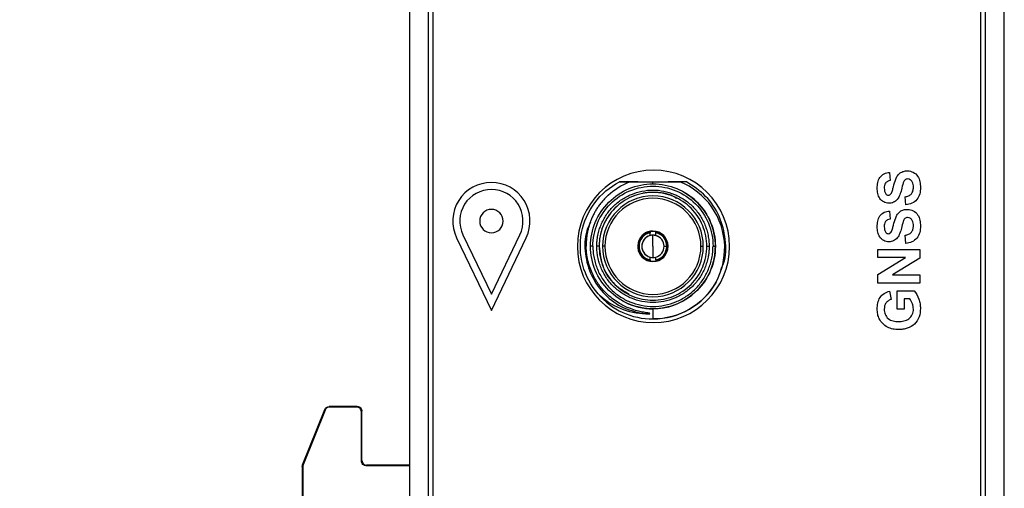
# Model space of a CAD drawing. Header units: millimetres. Extents: x 0 to 420, y 0 to 297.
# Tile 22 of 87: x 144 to 165, y 141 to 151. Entities that reach past the tile are written whole.
import ezdxf

# ---------------------------------------------------------------- set-up
doc = ezdxf.new("R2010")
doc.units = ezdxf.units.MM
doc.linetypes.add('SLD-Solido', pattern=[0])
doc.layers.add('BLOCCO', color=7, linetype='SLD-Solido')
doc.styles.add('SLDTEXTSTYLE12', font='GOTHIC.TTF', dxfattribs={"width": 0.913})
doc.dimstyles.new('SLDDIMSTYLE0', dxfattribs={"dimtxt": 3.5, "dimasz": 3, "dimexe": 0, "dimexo": 0.0625, "dimgap": 0.875, "dimtad": 1, "dimdec": 0, "dimlfac": 2, "dimrnd": 1e-09, "dimzin": 12, "dimdsep": 46, "dimtxsty": 'SLDTEXTSTYLE12', "dimsah": 1, "dimcen": 0.09, "dimadec": 0, "dimazin": 3, "dimtfac": 1, "dimtdec": 0, "dimtofl": 0, "dimtmove": 0, "dimatfit": 3, "dimfxl": 0, "dimfrac": 2, "dimtolj": 1, "dimtzin": 12, "dimarcsym": 0})
doc.dimstyles.new('SLDDIMSTYLE1', dxfattribs={"dimtxt": 3.5, "dimasz": 3, "dimexe": 0, "dimexo": 0.0625, "dimgap": 0.875, "dimtad": 1, "dimdec": 1, "dimlfac": 2, "dimrnd": 1e-09, "dimzin": 12, "dimdsep": 46, "dimtxsty": 'SLDTEXTSTYLE12', "dimsah": 1, "dimcen": 0.09, "dimadec": 0, "dimazin": 3, "dimtfac": 1, "dimtofl": 0, "dimtmove": 0, "dimatfit": 3, "dimfxl": 0, "dimfrac": 2, "dimtolj": 1, "dimtzin": 12, "dimarcsym": 0})

# ---------------------------------------------------------------- blocks, each defined once
blk = doc.blocks.new('_D')
at = {"layer": 'BLOCCO'}
for p, q in [((159.647, 179.128), (138.239, 179.128)), ((139.239, 179.128), (139.239, 124.157)), ((159.647, 124.157), (138.239, 124.157))]:
    blk.add_line(p, q, dxfattribs=at)
for points in [[(139.239, 179.128), (138.739, 176.128), (139.739, 176.128)], [(139.239, 124.157), (139.739, 127.157), (138.739, 127.157)]]:
    blk.add_solid(points, dxfattribs=at)
at = {"layer": 'BLOCCO', "insert": (134.769, 147.763), "char_height": 3.5, "attachment_point": 1, "rotation": 90, "style": 'SLDTEXTSTYLE12'}
blk.add_mtext('110', dxfattribs=at)
blk = doc.blocks.new('_D_1')
at = {"layer": 'BLOCCO'}
for p, q in [((154.963, 183.724), (126.239, 183.724)), ((127.239, 183.724), (127.239, 120.813)), ((157.397, 120.813), (126.239, 120.813))]:
    blk.add_line(p, q, dxfattribs=at)
for points in [[(127.239, 183.724), (126.739, 180.724), (127.739, 180.724)], [(127.239, 120.813), (127.739, 123.813), (126.739, 123.813)]]:
    blk.add_solid(points, dxfattribs=at)
at = {"layer": 'BLOCCO', "insert": (122.769, 146.45), "char_height": 3.5, "attachment_point": 1, "rotation": 90, "style": 'SLDTEXTSTYLE12'}
blk.add_mtext('125.8', dxfattribs=at)
blk = doc.blocks.new('_D_2')
at = {"layer": 'BLOCCO'}
for p, q in [((159.647, 179.128), (132.239, 179.128)), ((133.239, 179.128), (133.239, 120.813)), ((157.397, 120.813), (132.239, 120.813))]:
    blk.add_line(p, q, dxfattribs=at)
for points in [[(133.239, 179.128), (132.739, 176.128), (133.739, 176.128)], [(133.239, 120.813), (133.739, 123.813), (132.739, 123.813)]]:
    blk.add_solid(points, dxfattribs=at)
at = {"layer": 'BLOCCO', "insert": (128.769, 146.091), "char_height": 3.5, "attachment_point": 1, "rotation": 90, "style": 'SLDTEXTSTYLE12'}
blk.add_mtext('117', dxfattribs=at)

msp = doc.modelspace()

# ---------------------------------------------------------------- linework, layer by layer
at = {"color": 7, "linetype": 'SLD-Solido', "lineweight": 25}
for p, q in [((164.3467, 126.6568), (164.3467, 177.2241)), ((152.0467, 176.9911), (152.0467, 126.2604)), ((152.4467, 176.994), (152.4467, 126.6568)), ((164.3477, 126.6558), (164.3477, 177.1033)), ((164.7467, 126.2575), (164.7467, 177.0975)), ((152.5467, 176.0068), (152.5467, 126.6568)), ((164.2467, 126.6568), (164.2467, 176.0068)), ((162.2991, 147.4182), (162.3106, 147.2453)), ((157.2457, 147.176), (157.2457, 147.2185)), ((157.9611, 147.2185), (157.9611, 147.2185)), ((157.9611, 147.2185), (157.9611, 147.2185)), ((157.9611, 147.2185), (157.9611, 147.2185)), ((157.9611, 147.2185), (157.9611, 147.2185)), ((157.9611, 147.2185), (157.9611, 147.2185)), ((157.9611, 147.2185), (157.9611, 147.2185)), ((157.9611, 147.2185), (157.9611, 147.2185)), ((157.9611, 147.2185), (157.9611, 147.2185)), ((157.9611, 147.2185), (157.9611, 147.2185)), ((157.9611, 147.2185), (157.9611, 147.2185)), ((157.9611, 147.2185), (157.9611, 147.2185)), ((157.9611, 147.2185), (157.9611, 147.2185)), ((157.9611, 147.2185), (157.9611, 147.2185)), ((157.9611, 147.2185), (157.9611, 147.2185)), ((157.2457, 146.9935), (157.2457, 146.9935)), ((157.8416, 147.0353), (157.8416, 147.0353)), ((158.4661, 146.799), (158.4556, 146.7909)), ((162.6448, 146.7267), (162.6333, 146.8996)), ((162.2991, 146.5967), (162.3106, 146.4238)), ((157.1832, 146.1547), (157.1832, 146.1547)), ((157.1832, 146.1547), (157.1832, 146.132)), ((157.1832, 146.0726), (157.1832, 146.1547)), ((157.2457, 146.1685), (157.2457, 146.1685)), ((157.2457, 146.161), (157.2457, 146.1685)), ((157.3082, 146.132), (157.3082, 146.1547)), ((157.3877, 146.1274), (157.3877, 146.1274)), ((153.0532, 146.0236), (153.7967, 144.4775)), ((153.1884, 146.0886), (153.7967, 144.8236)), ((153.7967, 144.8236), (154.405, 146.0886)), ((153.7967, 144.4775), (154.5402, 146.0236)), ((157.1832, 146.0726), (157.1832, 146.0726)), ((157.2457, 146.081), (157.2457, 146.081)), ((157.2457, 145.8435), (157.2457, 146.081)), ((157.3082, 146.0726), (157.3082, 146.0726)), ((162.6448, 145.9052), (162.6333, 146.0781)), ((155.9632, 145.8435), (155.9132, 145.8435)), ((156.0957, 145.8435), (156.0457, 145.8435)), ((156.2207, 145.8435), (156.1707, 145.8435)), ((157.2457, 145.8435), (157.2457, 145.606)), ((157.4832, 145.8435), (157.5409, 145.8435)), ((158.2707, 145.8435), (158.3207, 145.8435)), ((158.3957, 145.8435), (158.4457, 145.8435)), ((158.5282, 145.8435), (158.5782, 145.8435)), ((162.0455, 145.7752), (162.9444, 145.7752)), ((162.0455, 145.6024), (162.0455, 145.7752)), ((162.9444, 145.7752), (162.9444, 145.589)), ((157.1037, 145.5595), (157.1037, 145.5595)), ((157.1832, 145.5322), (157.1832, 145.6143)), ((157.1832, 145.6143), (157.1832, 145.6143)), ((157.1832, 145.5549), (157.1832, 145.5322)), ((157.1832, 145.5322), (157.1832, 145.5322)), ((157.2457, 145.526), (157.2457, 145.526)), ((157.2457, 145.526), (157.2457, 145.5185)), ((157.3082, 145.5549), (157.3082, 145.5322)), ((157.3082, 145.5322), (157.3082, 145.5322)), ((162.6365, 145.6024), (162.0455, 145.6024)), ((162.0455, 145.2413), (162.6365, 145.6024)), ((162.9444, 145.589), (162.3628, 145.2336)), ((162.0455, 145.0607), (162.0455, 145.2413)), ((162.9444, 145.0607), (162.0455, 145.0607)), ((162.3628, 145.2336), (162.9444, 145.2336)), ((162.9444, 145.2336), (162.9444, 145.0607)), ((162.2991, 144.8846), (162.3336, 144.7118)), ((162.4604, 144.8961), (162.8216, 144.8961)), ((162.4604, 144.5043), (162.4604, 144.8961)), ((156.6498, 144.6516), (156.6498, 144.6516)), ((162.6102, 144.7233), (162.6102, 144.5043)), ((162.7274, 144.7233), (162.6102, 144.7233)), ((157.2457, 144.511), (157.2457, 144.511)), ((157.2457, 144.511), (157.2457, 144.2935)), ((162.6102, 144.5043), (162.4604, 144.5043)), ((149.7666, 141.1835), (150.2383, 142.3627)), ((150.2465, 142.3504), (149.7788, 141.1812)), ((150.2465, 142.3504), (150.2383, 142.3627)), ((150.3311, 142.4255), (150.3394, 142.4133)), ((150.9339, 142.4255), (150.3311, 142.4255)), ((150.9217, 142.4133), (150.3394, 142.4133)), ((150.9217, 142.4133), (150.9339, 142.4255)), ((151.0339, 142.3255), (151.0217, 142.3133)), ((151.0217, 141.2633), (151.0217, 142.3133)), ((151.0339, 141.2755), (151.0339, 142.3255)), ((151.0217, 141.2633), (151.0339, 141.2755)), ((149.7717, 141.144), (149.7595, 141.1464)), ((149.7595, 141.1464), (149.7595, 139.2511)), ((149.7666, 141.1835), (149.7788, 141.1812)), ((149.7717, 141.144), (149.7717, 139.2633)), ((151.1339, 141.1755), (151.1217, 141.1633)), ((152.0467, 141.1633), (151.1217, 141.1633)), ((152.0467, 141.1755), (151.1339, 141.1755))]:
    msp.add_line(p, q, dxfattribs=at)
at = {"color": 7, "linetype": 'SLD-Solido', "lineweight": 25, "flags": 128}
for points in [[(157.391, 146.1341), (157.3701, 146.1437), (157.2457, 146.1685)], [(157.3519, 146.0559), (157.3366, 146.0629), (157.2457, 146.081)], [(157.1037, 145.5595), (157.1242, 145.5501), (157.2457, 145.526)]]:
    msp.add_lwpolyline(points, dxfattribs=at)
at = {"color": 7, "linetype": 'SLD-Solido', "lineweight": 25}
for centre, radius, start, end in [((157.2567, 145.8418), 1.625, 90, 270), ((157.2567, 145.8418), 1.625, 270, 90), ((153.7967, 146.3812), 0.825, 90, 205.68215), ((153.7967, 146.3812), 0.825, 334.31785, 90), ((153.7967, 146.3812), 0.675, 90, 205.68215), ((153.7967, 146.3812), 0.675, 334.31785, 90), ((157.2457, 145.8435), 1.3325, 270, 63.43494), ((157.2457, 145.8435), 1.075, 0, 180), ((157.2457, 145.8435), 1.025, 0, 180), ((153.7967, 146.3812), 0.25, 90, 270), ((153.7967, 146.3812), 0.25, 270, 90), ((157.2457, 145.8435), 0.325, 90, 270), ((157.2457, 145.8435), 0.325, 90, 243.43494), ((157.2457, 145.8435), 0.3175, 101.35284, 258.64716), ((157.2457, 145.8435), 0.2952, 102.22223, 257.77777), ((157.2457, 145.8435), 0.3175, 90, 101.35284), ((157.2457, 145.8435), 0.325, 270, 90), ((157.2457, 145.8435), 0.3175, 78.64716, 90), ((157.2457, 145.8435), 0.3175, 270, 63.43494), ((157.2457, 145.8435), 0.3175, 281.35284, 78.64716), ((157.2457, 145.8435), 0.2952, 0, 77.77777), ((157.2457, 145.8435), 0.2375, 90, 243.43494), ((157.2457, 145.8435), 0.2375, 105.25753, 254.74248), ((157.2457, 145.8435), 0.2375, 90, 105.25753), ((157.2457, 145.8435), 0.2375, 74.74248, 90), ((157.2457, 145.8435), 0.2375, 0, 74.74248), ((157.2457, 145.8435), 1.075, 180, 0), ((157.2457, 145.8435), 1.025, 180, 0), ((157.2457, 145.8435), 0.2952, 282.22223, 0), ((157.2457, 145.8435), 0.2375, 285.25753, 0), ((157.2457, 145.8435), 0.2375, 254.74248, 270), ((157.2457, 145.8435), 0.3175, 258.64716, 270), ((157.2457, 145.8435), 0.2375, 270, 285.25753), ((157.2457, 145.8435), 0.3175, 270, 281.35284), ((157.2457, 145.8435), 1.55, 270, 330.43177), ((157.2457, 145.8435), 1.55, 220.82858, 270), ((157.2457, 145.8435), 1.3325, 243.43494, 270)]:
    msp.add_arc(centre, radius, start, end, dxfattribs=at)
for points, knots in [([(162.034, 147.0816), (162.0345, 147.1219), (162.037, 147.1622), (162.0542, 147.2409), (162.0688, 147.2794), (162.1152, 147.3451), (162.1466, 147.3722), (162.2184, 147.4085), (162.2589, 147.4157), (162.2991, 147.4182)], [0, 0, 0, 0, 0.25, 0.25, 0.5, 0.5, 0.75, 0.75, 1, 1, 1, 1]), ([(162.3237, 146.9608), (162.3403, 146.983), (162.3499, 147.0095), (162.3669, 147.0621), (162.3742, 147.0888), (162.3939, 147.1695), (162.4074, 147.2233), (162.4377, 147.3006), (162.4494, 147.326), (162.4812, 147.3713), (162.5009, 147.3914), (162.5459, 147.4236), (162.5713, 147.4357), (162.6248, 147.4499), (162.6526, 147.4523), (162.6803, 147.4527)], [0, 0, 0, 0, 0.125, 0.125, 0.25, 0.25, 0.5, 0.5, 0.625, 0.625, 0.75, 0.75, 0.875, 0.875, 1, 1, 1, 1]), ([(162.6803, 147.4527), (162.7227, 147.4518), (162.7651, 147.4424), (162.8401, 147.4027), (162.8732, 147.3741), (162.9207, 147.3038), (162.9352, 147.2631), (162.9529, 147.1801), (162.9554, 147.1375), (162.956, 147.0951)], [0, 0, 0, 0, 0.25, 0.25, 0.5, 0.5, 0.75, 0.75, 1, 1, 1, 1]), ([(156.0728, 144.8301), (155.9205, 145.0064), (155.8087, 145.2174), (155.6882, 145.6675), (155.6795, 145.9062), (155.7672, 146.3638), (155.8634, 146.5824), (156.1417, 146.9561), (156.3236, 147.1109), (156.5302, 147.2185)], [0, 0, 0, 0, 0.25, 0.25, 0.5, 0.5, 0.75, 0.75, 1, 1, 1, 1]), ([(155.9132, 145.8435), (155.9132, 146.0179), (155.9479, 146.1922), (156.0814, 146.5145), (156.1801, 146.6623), (156.4268, 146.909), (156.5746, 147.0078), (156.8969, 147.1413), (157.0713, 147.176), (157.2457, 147.176)], [0, 0, 0, 0, 0.25, 0.25, 0.5, 0.5, 0.75, 0.75, 1, 1, 1, 1]), ([(156.7854, 147.2183), (156.7432, 147.2183), (156.6576, 147.2184), (156.573, 147.2184), (156.5302, 147.2185)], [0, 0, 0, 0, 0.4936377, 1, 1, 1, 1]), ([(156.5302, 147.2185), (156.5735, 147.2185), (156.658, 147.2185), (156.7436, 147.2185), (156.7854, 147.2185)], [0, 0, 0, 0, 0.5112834, 1, 1, 1, 1]), ([(156.7854, 147.2184), (156.7431, 147.2184), (156.6576, 147.2184), (156.573, 147.2184), (156.5302, 147.2185)], [0, 0, 0, 0, 0.4936286, 1, 1, 1, 1]), ([(156.7854, 147.2184), (156.7641, 147.2184), (156.7213, 147.2184), (156.6565, 147.2185), (156.5926, 147.2182), (156.5504, 147.2184), (156.5302, 147.2184)], [0, 0, 0, 0, 0.24864, 0.5000873, 0.7606057, 1, 1, 1, 1]), ([(156.7854, 147.2184), (156.7641, 147.2184), (156.7213, 147.2184), (156.6565, 147.2185), (156.5927, 147.2182), (156.5505, 147.2184), (156.5302, 147.2184)], [0, 0, 0, 0, 0.2487549, 0.5000879, 0.7605654, 1, 1, 1, 1]), ([(156.7854, 147.2184), (156.7431, 147.2184), (156.6576, 147.2184), (156.573, 147.2184), (156.5302, 147.2185)], [0, 0, 0, 0, 0.4936341, 1, 1, 1, 1]), ([(156.6324, 147.2185), (156.6299, 147.2183), (156.6209, 147.2177), (156.6014, 147.2185), (156.5698, 147.2184), (156.5448, 147.2184), (156.5302, 147.2184)], [0, 0, 0, 0, 0.07280926, 0.26283329, 0.5717957, 1, 1, 1, 1]), ([(156.7854, 147.2184), (156.7641, 147.2184), (156.7213, 147.2184), (156.6565, 147.2185), (156.5927, 147.2182), (156.5505, 147.2183), (156.5302, 147.2184)], [0, 0, 0, 0, 0.24852504, 0.50002832, 0.76053634, 1, 1, 1, 1]), ([(156.7854, 147.2184), (156.7431, 147.2184), (156.6576, 147.2184), (156.573, 147.2184), (156.5302, 147.2184)], [0, 0, 0, 0, 0.49372481, 1, 1, 1, 1]), ([(156.7854, 147.2184), (156.7641, 147.2184), (156.7213, 147.2184), (156.6574, 147.2184), (156.6042, 147.2184), (156.5672, 147.2184), (156.5487, 147.2184), (156.5395, 147.2184), (156.5345, 147.2184), (156.532, 147.2185), (156.5307, 147.2184), (156.5304, 147.2184), (156.5303, 147.2184), (156.5303, 147.2184)], [0, 0, 0, 0, 0.2485406, 0.5000265, 0.7500339, 0.8750378, 0.9375387, 0.9687886, 0.9844135, 0.9960453, 0.998995, 0.9997547, 1, 1, 1, 1]), ([(156.7854, 147.2185), (156.7641, 147.2185), (156.7213, 147.2185), (156.6574, 147.2184), (156.6042, 147.2184), (156.5672, 147.2184), (156.5487, 147.2184), (156.5395, 147.2184), (156.5345, 147.2184), (156.532, 147.2185), (156.5307, 147.2184), (156.5304, 147.2184), (156.5303, 147.2184), (156.5303, 147.2184)], [0, 0, 0, 0, 0.2486123, 0.5000687, 0.750057, 0.8750491, 0.9375445, 0.9687919, 0.9844156, 0.9960453, 0.998995, 0.999755, 1, 1, 1, 1]), ([(156.7854, 147.2185), (156.7641, 147.2184), (156.7213, 147.2184), (156.6574, 147.2184), (156.6042, 147.2184), (156.5672, 147.2184), (156.5487, 147.2184), (156.5395, 147.2184), (156.5342, 147.2184), (156.5316, 147.2184), (156.5303, 147.2184)], [0, 0, 0, 0, 0.2485619, 0.5000468, 0.7500509, 0.8750541, 0.9375554, 0.9688059, 0.984431, 1, 1, 1, 1]), ([(156.7854, 147.2184), (156.7641, 147.2184), (156.7213, 147.2184), (156.6574, 147.2184), (156.6042, 147.2184), (156.5672, 147.2184), (156.5487, 147.2184), (156.5395, 147.2184), (156.5345, 147.2184), (156.532, 147.2185), (156.5307, 147.2184), (156.5304, 147.2184), (156.5303, 147.2184), (156.5303, 147.2184)], [0, 0, 0, 0, 0.2485395, 0.5000262, 0.7500338, 0.8750376, 0.9375384, 0.9687882, 0.984413, 0.9960455, 0.9989951, 0.9997546, 1, 1, 1, 1]), ([(156.7854, 147.2184), (156.7641, 147.2184), (156.7213, 147.2184), (156.6574, 147.2183), (156.6042, 147.2183), (156.5672, 147.2183), (156.5487, 147.2183), (156.5382, 147.2184), (156.533, 147.2183), (156.5303, 147.2183)], [0, 0, 0, 0, 0.2486087, 0.5000318, 0.7500938, 0.8751445, 0.9376745, 0.9689405, 1, 1, 1, 1]), ([(156.7074, 147.2185), (156.701, 147.2185), (156.6862, 147.2185), (156.6602, 147.2185), (156.641, 147.2185), (156.6326, 147.2185)], [0, 0, 0, 0, 0.2980802, 0.6917849, 1, 1, 1, 1]), ([(156.7451, 147.2185), (156.7735, 147.2185), (156.8297, 147.2185), (156.9146, 147.2185), (156.9986, 147.2185), (157.0817, 147.2185), (157.164, 147.2185), (157.2186, 147.2185), (157.2457, 147.2185)], [0, 0, 0, 0, 0.1757727, 0.3472601, 0.5149209, 0.6792458, 0.8407559, 1, 1, 1, 1]), ([(156.9215, 147.2184), (156.9201, 147.2184), (156.9168, 147.2184), (156.9069, 147.2184), (156.8945, 147.2184), (156.8791, 147.2184), (156.8577, 147.2185), (156.8262, 147.2184), (156.8003, 147.2184), (156.7854, 147.2184)], [0, 0, 0, 0, 0.0626579, 0.1432272, 0.2460989, 0.350967, 0.4772306, 0.6995026, 1, 1, 1, 1]), ([(156.9221, 147.2185), (156.9221, 147.2185), (156.922, 147.2185), (156.9181, 147.2185), (156.8998, 147.2185), (156.858, 147.2185), (156.8164, 147.2185), (156.7903, 147.2185), (156.7854, 147.2185)], [0, 0, 0, 0, 0.02601891, 0.06646275, 0.1675041, 0.49358127, 0.90530707, 1, 1, 1, 1]), ([(156.8898, 147.2185), (156.8962, 147.2185), (156.9077, 147.2185), (156.9183, 147.2185), (156.9222, 147.2185), (156.9229, 147.2185), (156.9208, 147.2185), (156.9134, 147.2185), (156.8935, 147.2185), (156.8501, 147.2185), (156.8108, 147.2185), (156.7854, 147.2185)], [0, 0, 0, 0, 0.09917367, 0.17605556, 0.2072367, 0.2366854, 0.2677659, 0.30592324, 0.41274349, 0.61896401, 1, 1, 1, 1]), ([(157.2457, 147.2185), (157.2698, 147.2185), (157.3183, 147.2185), (157.3912, 147.2185), (157.4646, 147.2185), (157.5603, 147.2185), (157.6797, 147.2185), (157.7718, 147.2185), (157.8191, 147.2185)], [0, 0, 0, 0, 0.12307615, 0.2472988, 0.37300212, 0.50050864, 0.74333902, 1, 1, 1, 1]), ([(157.2457, 147.176), (157.4201, 147.176), (157.5945, 147.1413), (157.9168, 147.0078), (158.0646, 146.909), (158.3112, 146.6623), (158.41, 146.5145), (158.5435, 146.1922), (158.5782, 146.0179), (158.5782, 145.8435)], [0, 0, 0, 0, 0.25, 0.25, 0.5, 0.5, 0.75, 0.75, 1, 1, 1, 1]), ([(157.7059, 147.2185), (157.6804, 147.2185), (157.6409, 147.2185), (157.5975, 147.2185), (157.5778, 147.2185), (157.571, 147.2185), (157.5689, 147.2185), (157.5692, 147.2185), (157.5693, 147.2185)], [0, 0, 0, 0, 0.49456574, 0.7666364, 0.90051664, 0.94906071, 0.98884844, 1, 1, 1, 1]), ([(157.706, 147.2185), (157.6806, 147.2185), (157.6388, 147.2185), (157.5942, 147.2185), (157.5752, 147.2185), (157.5705, 147.2185), (157.5689, 147.2185), (157.5692, 147.2185), (157.5693, 147.2185)], [0, 0, 0, 0, 0.4938813, 0.8114367, 0.9134109, 0.9533983, 0.9887106, 1, 1, 1, 1]), ([(157.706, 147.2185), (157.6805, 147.2185), (157.641, 147.2185), (157.5975, 147.2185), (157.5778, 147.2185), (157.571, 147.2185), (157.5689, 147.2185), (157.5692, 147.2185), (157.5693, 147.2185)], [0, 0, 0, 0, 0.494235, 0.7661401, 0.8999029, 0.9484397, 0.9882546, 1, 1, 1, 1]), ([(157.706, 147.2185), (157.6805, 147.2185), (157.6409, 147.2185), (157.5975, 147.2185), (157.5778, 147.2185), (157.571, 147.2185), (157.5689, 147.2185), (157.5692, 147.2185), (157.5693, 147.2185)], [0, 0, 0, 0, 0.4942867, 0.7661979, 0.8999889, 0.948498, 0.9882553, 1, 1, 1, 1]), ([(157.961, 147.2183), (157.9584, 147.2183), (157.9532, 147.2184), (157.9426, 147.2183), (157.9242, 147.2183), (157.8872, 147.2183), (157.813, 147.2183), (157.7487, 147.2184), (157.7059, 147.2184)], [0, 0, 0, 0, 0.0310564, 0.0623196, 0.1248447, 0.2498886, 0.4999497, 1, 1, 1, 1]), ([(157.9611, 147.2184), (157.9611, 147.2184), (157.961, 147.2185), (157.9607, 147.2184), (157.9594, 147.2185), (157.9568, 147.2184), (157.9519, 147.2185), (157.9427, 147.2184), (157.9242, 147.2185), (157.8873, 147.2185), (157.8131, 147.2184), (157.7488, 147.2184), (157.706, 147.2184)], [0, 0, 0, 0, 0.0002528, 0.0010081, 0.0039474, 0.0155888, 0.0312078, 0.0624468, 0.1249283, 0.2499036, 0.4998931, 1, 1, 1, 1]), ([(157.9611, 147.2184), (157.9598, 147.2184), (157.9572, 147.2184), (157.9519, 147.2184), (157.9427, 147.2184), (157.9242, 147.2184), (157.8872, 147.2184), (157.813, 147.2184), (157.7488, 147.2184), (157.706, 147.2185)], [0, 0, 0, 0, 0.0155689, 0.0311939, 0.062444, 0.1249445, 0.249946, 0.4999495, 1, 1, 1, 1]), ([(157.9611, 147.2185), (157.9183, 147.2184), (157.8339, 147.2184), (157.7482, 147.2184), (157.706, 147.2184)], [0, 0, 0, 0, 0.5066951, 1, 1, 1, 1]), ([(157.9611, 147.2184), (157.9598, 147.2184), (157.9572, 147.2184), (157.9519, 147.2184), (157.9427, 147.2184), (157.9242, 147.2184), (157.8872, 147.2184), (157.813, 147.2185), (157.7488, 147.2185), (157.706, 147.2185)], [0, 0, 0, 0, 0.01558103, 0.03120399, 0.06245071, 0.12494369, 0.24993424, 0.49992763, 1, 1, 1, 1]), ([(157.9611, 147.2185), (157.9183, 147.2184), (157.8339, 147.2184), (157.7482, 147.2184), (157.706, 147.2184)], [0, 0, 0, 0, 0.5067128, 1, 1, 1, 1]), ([(157.9611, 147.2184), (157.9598, 147.2184), (157.9572, 147.2184), (157.9519, 147.2184), (157.9427, 147.2184), (157.9242, 147.2184), (157.8872, 147.2184), (157.813, 147.2184), (157.7488, 147.2184), (157.706, 147.2185)], [0, 0, 0, 0, 0.0155691, 0.0311948, 0.0624463, 0.1249499, 0.2499579, 0.499972, 1, 1, 1, 1]), ([(157.9611, 147.2184), (157.9611, 147.2184), (157.9611, 147.2185), (157.961, 147.2184), (157.9607, 147.2185), (157.9594, 147.2184), (157.9568, 147.2185), (157.9519, 147.2184), (157.9427, 147.2185), (157.9242, 147.2184), (157.8873, 147.2185), (157.813, 147.2184), (157.7488, 147.2184), (157.706, 147.2184)], [0, 0, 0, 0, 0.0000554, 0.0002458, 0.0009871, 0.0039185, 0.0156054, 0.0312259, 0.0624676, 0.1249537, 0.2499349, 0.4999253, 1, 1, 1, 1]), ([(157.9611, 147.2184), (157.9611, 147.2184), (157.961, 147.2184), (157.9607, 147.2184), (157.9594, 147.2185), (157.9569, 147.2184), (157.9519, 147.2184), (157.9427, 147.2184), (157.9242, 147.2184), (157.8872, 147.2184), (157.813, 147.2184), (157.7488, 147.2184), (157.706, 147.2184)], [0, 0, 0, 0, 0.0002416, 0.0009852, 0.0039178, 0.0155999, 0.031223, 0.0624702, 0.1249661, 0.249965, 0.4999766, 1, 1, 1, 1]), ([(157.9611, 147.2184), (157.9606, 147.2184), (157.9593, 147.2184), (157.9567, 147.2184), (157.9519, 147.2184), (157.9427, 147.2184), (157.9242, 147.2184), (157.8872, 147.2184), (157.813, 147.2184), (157.7488, 147.2185), (157.706, 147.2185)], [0, 0, 0, 0, 0.0059081, 0.01557, 0.0311949, 0.0624448, 0.1249448, 0.2499454, 0.4999478, 1, 1, 1, 1]), ([(157.9611, 147.2185), (157.9183, 147.2184), (157.8339, 147.2184), (157.7482, 147.2184), (157.706, 147.2184)], [0, 0, 0, 0, 0.5067066, 1, 1, 1, 1]), ([(157.9611, 147.2184), (157.9598, 147.2184), (157.9572, 147.2184), (157.9519, 147.2184), (157.9427, 147.2184), (157.9242, 147.2184), (157.8872, 147.2184), (157.813, 147.2184), (157.7488, 147.2184), (157.706, 147.2184)], [0, 0, 0, 0, 0.0155814, 0.0312064, 0.0624562, 0.1249587, 0.2499657, 0.4999824, 1, 1, 1, 1]), ([(157.9611, 147.2184), (157.9183, 147.2184), (157.8339, 147.2184), (157.7482, 147.2184), (157.706, 147.2184)], [0, 0, 0, 0, 0.5066307, 1, 1, 1, 1]), ([(158.7773, 145.8435), (158.7703, 146.1436), (158.6728, 146.4388), (158.3328, 146.9237), (158.0912, 147.1125), (157.8191, 147.2185)], [0, 0, 0, 0, 0.5, 0.5, 1, 1, 1, 1]), ([(157.9611, 147.2185), (157.9451, 147.2185), (157.9199, 147.2185), (157.895, 147.2185), (157.8863, 147.2185), (157.8838, 147.2185), (157.8844, 147.2185), (157.8845, 147.2185)], [0, 0, 0, 0, 0.4933954, 0.780745, 0.8907605, 0.9877862, 1, 1, 1, 1]), ([(158.6958, 145.3463), (158.7157, 145.3888), (158.8084, 145.5868), (158.8104, 145.9933), (158.6848, 146.4926), (158.395, 146.9363), (158.1058, 147.1244), (157.9611, 147.2185)], [0, 0, 0, 0, 0.0639787, 0.297984, 0.5319893, 0.7659947, 1, 1, 1, 1]), ([(158.6958, 145.3463), (158.7157, 145.3888), (158.8084, 145.5868), (158.8104, 145.9933), (158.6848, 146.4926), (158.395, 146.9363), (158.1058, 147.1244), (157.9611, 147.2185)], [0, 0, 0, 0, 0.0639792, 0.2979844, 0.5319896, 0.7659948, 1, 1, 1, 1]), ([(162.3106, 147.2453), (162.2917, 147.2418), (162.273, 147.2372), (162.2384, 147.2208), (162.2228, 147.2088), (162.1998, 147.1781), (162.1932, 147.1596), (162.1852, 147.1221), (162.1842, 147.1029), (162.1838, 147.0838)], [0, 0, 0, 0, 0.25, 0.25, 0.5, 0.5, 0.75, 0.75, 1, 1, 1, 1]), ([(162.6821, 147.2799), (162.6707, 147.2795), (162.6594, 147.278), (162.6383, 147.2697), (162.6289, 147.263), (162.6058, 147.2381), (162.5968, 147.2168), (162.5888, 147.1956)], [0, 0, 0, 0, 0.25, 0.25, 0.5, 0.5, 1, 1, 1, 1]), ([(162.8061, 147.0998), (162.8057, 147.1405), (162.8011, 147.1826), (162.7703, 147.2352), (162.7563, 147.2507), (162.7227, 147.2736), (162.7024, 147.2792), (162.6821, 147.2799)], [0, 0, 0, 0, 0.5, 0.5, 0.75, 0.75, 1, 1, 1, 1]), ([(156.2869, 146.9312), (156.2656, 146.9108), (156.2234, 146.8704), (156.1652, 146.8054), (156.1113, 146.7381), (156.0622, 146.6686), (156.0176, 146.5971), (155.9777, 146.5241), (155.9425, 146.4498), (155.9118, 146.3746), (155.8857, 146.2986), (155.8641, 146.2223), (155.8468, 146.1459), (155.8338, 146.0696), (155.8251, 145.9937), (155.8202, 145.9183), (155.8202, 145.8683), (155.8202, 145.8434)], [0, 0, 0, 0, 0.0723431, 0.1438526, 0.2145339, 0.2843926, 0.3534339, 0.4216632, 0.4890856, 0.5557061, 0.6215297, 0.6865612, 0.7508054, 0.8142669, 0.8769502, 0.9388598, 1, 1, 1, 1]), ([(155.9632, 145.8435), (155.9632, 146.0113), (155.9966, 146.1792), (156.1251, 146.4894), (156.2201, 146.6316), (156.4575, 146.869), (156.5998, 146.9641), (156.91, 147.0926), (157.0778, 147.126), (157.4136, 147.126), (157.5814, 147.0926), (157.8916, 146.9641), (158.0338, 146.869), (158.2713, 146.6316), (158.3663, 146.4894), (158.4948, 146.1792), (158.5282, 146.0113), (158.5282, 145.8435)], [0, 0, 0, 0, 0.125, 0.125, 0.25, 0.25, 0.375, 0.375, 0.5, 0.5, 0.625, 0.625, 0.75, 0.75, 0.875, 0.875, 1, 1, 1, 1]), ([(156.0457, 145.8435), (156.0462, 145.8696), (156.0472, 145.9218), (156.0552, 146.0001), (156.0701, 146.0906), (156.0956, 146.1924), (156.1484, 146.3404), (156.2417, 146.5143), (156.3916, 146.6975), (156.5748, 146.8475), (156.7834, 146.9594), (157.0101, 147.0278), (157.2457, 147.0513), (157.4812, 147.0278), (157.7079, 146.9594), (157.9165, 146.8475), (158.0997, 146.6975), (158.2497, 146.5144), (158.3428, 146.3405), (158.3959, 146.1926), (158.4243, 146.0783), (158.4424, 145.9615), (158.4446, 145.8828), (158.4457, 145.8435)], [0, 0, 0, 0, 0.0208034, 0.0416412, 0.0626031, 0.0938818, 0.1251244, 0.1876014, 0.250084, 0.312561, 0.3750435, 0.4375205, 0.500003, 0.56248, 0.6249625, 0.6874396, 0.7499221, 0.8123818, 0.8748823, 0.9060534, 0.9373512, 0.9686667, 1, 1, 1, 1]), ([(157.2457, 146.9935), (157.0951, 146.9935), (156.9447, 146.9635), (156.6665, 146.8483), (156.539, 146.7631), (156.3261, 146.5502), (156.2408, 146.4226), (156.1256, 146.1445), (156.0957, 145.994), (156.0957, 145.8435)], [0, 0, 0, 0, 0.25, 0.25, 0.5, 0.5, 0.75, 0.75, 1, 1, 1, 1]), ([(157.2457, 146.9935), (157.2207, 146.993), (157.1706, 146.992), (157.0957, 146.9843), (157.0089, 146.97), (156.9113, 146.9456), (156.7695, 146.895), (156.6028, 146.8056), (156.4272, 146.662), (156.3074, 146.5155), (156.2299, 146.3864), (156.1761, 146.2728), (156.1317, 146.1421), (156.1012, 145.9941), (156.0975, 145.8939), (156.0957, 145.8435)], [0, 0, 0, 0, 0.0415456, 0.0831917, 0.1251181, 0.1876777, 0.250143, 0.3750437, 0.4999559, 0.6248206, 0.6874084, 0.7499207, 0.8334215, 0.9162958, 1, 1, 1, 1]), ([(158.3957, 145.8435), (158.3957, 145.994), (158.3657, 146.1445), (158.2505, 146.4226), (158.1653, 146.5502), (157.9524, 146.7631), (157.8248, 146.8483), (157.5467, 146.9635), (157.3962, 146.9935), (157.2457, 146.9935)], [0, 0, 0, 0, 0.25, 0.25, 0.5, 0.5, 0.75, 0.75, 1, 1, 1, 1]), ([(157.7527, 146.8612), (157.7307, 146.8768), (157.586, 146.9797), (157.4018, 146.9871), (157.2457, 146.9935)], [0, 0, 0, 0, 0.1521473, 1, 1, 1, 1]), ([(162.2823, 146.7613), (162.2633, 146.762), (162.2443, 146.7634), (162.2075, 146.773), (162.1897, 146.7799), (162.1395, 146.8066), (162.1103, 146.8326), (162.0681, 146.8956), (162.0541, 146.9316), (162.0372, 147.0056), (162.0349, 147.0437), (162.034, 147.0816)], [0, 0, 0, 0, 0.125, 0.125, 0.25, 0.25, 0.5, 0.5, 0.75, 0.75, 1, 1, 1, 1]), ([(162.1838, 147.0838), (162.1842, 147.0625), (162.1856, 147.0412), (162.195, 146.9997), (162.2039, 146.9801), (162.2157, 146.9624)], [0, 0, 0, 0, 0.5, 0.5, 1, 1, 1, 1]), ([(162.2157, 146.9624), (162.2224, 146.954), (162.2298, 146.9461), (162.2488, 146.9363), (162.2596, 146.9348), (162.2702, 146.9341)], [0, 0, 0, 0, 0.5, 0.5, 1, 1, 1, 1]), ([(162.2702, 146.9341), (162.2806, 146.9347), (162.2909, 146.9365), (162.3092, 146.946), (162.3168, 146.9532), (162.3237, 146.9608)], [0, 0, 0, 0, 0.5, 0.5, 1, 1, 1, 1]), ([(162.5497, 147.0497), (162.5406, 147.0133), (162.5303, 146.9771), (162.5028, 146.9071), (162.4853, 146.8734), (162.4615, 146.8443)], [0, 0, 0, 0, 0.5, 0.5, 1, 1, 1, 1]), ([(162.6333, 146.8996), (162.6573, 146.9041), (162.681, 146.9105), (162.7254, 146.931), (162.7463, 146.9447), (162.7785, 146.9816), (162.7899, 147.0039), (162.8035, 147.0508), (162.8056, 147.0754), (162.8061, 147.0998)], [0, 0, 0, 0, 0.25, 0.25, 0.5, 0.5, 0.75, 0.75, 1, 1, 1, 1]), ([(162.956, 147.0951), (162.9552, 147.0501), (162.9519, 147.005), (162.9294, 146.9179), (162.9101, 146.876), (162.8532, 146.8064), (162.8158, 146.7794), (162.7337, 146.7424), (162.6894, 146.7328), (162.6448, 146.7267)], [0, 0, 0, 0, 0.25, 0.25, 0.5, 0.5, 0.75, 0.75, 1, 1, 1, 1]), ([(162.4615, 146.8443), (162.4382, 146.8195), (162.412, 146.797), (162.3504, 146.7681), (162.3163, 146.7621), (162.2823, 146.7613)], [0, 0, 0, 0, 0.5, 0.5, 1, 1, 1, 1]), ([(162.034, 146.2602), (162.0345, 146.3004), (162.037, 146.3408), (162.0542, 146.4194), (162.0688, 146.4579), (162.1152, 146.5237), (162.1466, 146.5508), (162.2184, 146.5871), (162.2589, 146.5942), (162.2991, 146.5967)], [0, 0, 0, 0, 0.25, 0.25, 0.5, 0.5, 0.75, 0.75, 1, 1, 1, 1]), ([(162.3237, 146.1393), (162.3403, 146.1615), (162.3499, 146.188), (162.3669, 146.2407), (162.3742, 146.2674), (162.3939, 146.348), (162.4074, 146.4019), (162.4377, 146.4792), (162.4494, 146.5045), (162.4812, 146.5498), (162.5009, 146.5699), (162.5459, 146.6021), (162.5713, 146.6142), (162.6248, 146.6285), (162.6526, 146.6308), (162.6803, 146.6313)], [0, 0, 0, 0, 0.125, 0.125, 0.25, 0.25, 0.5, 0.5, 0.625, 0.625, 0.75, 0.75, 0.875, 0.875, 1, 1, 1, 1]), ([(162.6803, 146.6313), (162.7227, 146.6303), (162.7651, 146.6209), (162.8401, 146.5812), (162.8732, 146.5527), (162.9207, 146.4824), (162.9352, 146.4416), (162.9529, 146.3586), (162.9554, 146.3161), (162.956, 146.2737)], [0, 0, 0, 0, 0.25, 0.25, 0.5, 0.5, 0.75, 0.75, 1, 1, 1, 1]), ([(155.9109, 146.3562), (155.8826, 146.2965), (155.7841, 146.0886), (155.7823, 145.6807), (155.912, 145.2035), (156.2031, 144.7986), (156.6091, 144.5016), (156.9317, 144.4349), (157.0931, 144.4015)], [0, 0, 0, 0, 0.0746111, 0.2597036, 0.444787, 0.6298417, 0.8149064, 1, 1, 1, 1]), ([(162.3106, 146.4238), (162.2917, 146.4204), (162.273, 146.4157), (162.2384, 146.3993), (162.2228, 146.3873), (162.1998, 146.3566), (162.1932, 146.3381), (162.1852, 146.3007), (162.1842, 146.2815), (162.1838, 146.2623)], [0, 0, 0, 0, 0.25, 0.25, 0.5, 0.5, 0.75, 0.75, 1, 1, 1, 1]), ([(162.6821, 146.4584), (162.6707, 146.4581), (162.6594, 146.4565), (162.6383, 146.4482), (162.6289, 146.4415), (162.6058, 146.4167), (162.5968, 146.3953), (162.5888, 146.3741)], [0, 0, 0, 0, 0.25, 0.25, 0.5, 0.5, 1, 1, 1, 1]), ([(162.8061, 146.2783), (162.8057, 146.319), (162.8011, 146.3611), (162.7703, 146.4138), (162.7563, 146.4292), (162.7227, 146.4521), (162.7024, 146.4578), (162.6821, 146.4584)], [0, 0, 0, 0, 0.5, 0.5, 0.75, 0.75, 1, 1, 1, 1]), ([(162.2823, 145.9398), (162.2633, 145.9405), (162.2443, 145.9419), (162.2075, 145.9515), (162.1897, 145.9584), (162.1395, 145.9852), (162.1103, 146.0111), (162.0681, 146.0742), (162.0541, 146.1102), (162.0372, 146.1841), (162.0349, 146.2222), (162.034, 146.2602)], [0, 0, 0, 0, 0.125, 0.125, 0.25, 0.25, 0.5, 0.5, 0.75, 0.75, 1, 1, 1, 1]), ([(162.1838, 146.2623), (162.1842, 146.2411), (162.1856, 146.2197), (162.195, 146.1783), (162.2039, 146.1586), (162.2157, 146.1409)], [0, 0, 0, 0, 0.5, 0.5, 1, 1, 1, 1]), ([(162.2157, 146.1409), (162.2224, 146.1326), (162.2298, 146.1247), (162.2488, 146.1149), (162.2596, 146.1133), (162.2702, 146.1127)], [0, 0, 0, 0, 0.5, 0.5, 1, 1, 1, 1]), ([(162.2702, 146.1127), (162.2806, 146.1132), (162.2909, 146.115), (162.3092, 146.1245), (162.3168, 146.1317), (162.3237, 146.1393)], [0, 0, 0, 0, 0.5, 0.5, 1, 1, 1, 1]), ([(162.5497, 146.2283), (162.5406, 146.1918), (162.5303, 146.1556), (162.5028, 146.0856), (162.4853, 146.0519), (162.4615, 146.0228)], [0, 0, 0, 0, 0.5, 0.5, 1, 1, 1, 1]), ([(162.6333, 146.0781), (162.6573, 146.0827), (162.681, 146.0891), (162.7254, 146.1095), (162.7463, 146.1233), (162.7785, 146.1601), (162.7899, 146.1824), (162.8035, 146.2293), (162.8056, 146.2539), (162.8061, 146.2783)], [0, 0, 0, 0, 0.25, 0.25, 0.5, 0.5, 0.75, 0.75, 1, 1, 1, 1]), ([(162.956, 146.2737), (162.9552, 146.2287), (162.9519, 146.1835), (162.9294, 146.0964), (162.9101, 146.0546), (162.8532, 145.9849), (162.8158, 145.9579), (162.7337, 145.9209), (162.6894, 145.9113), (162.6448, 145.9052)], [0, 0, 0, 0, 0.25, 0.25, 0.5, 0.5, 0.75, 0.75, 1, 1, 1, 1]), ([(162.4615, 146.0228), (162.4382, 145.998), (162.412, 145.9756), (162.3504, 145.9467), (162.3163, 145.9407), (162.2823, 145.9398)], [0, 0, 0, 0, 0.5, 0.5, 1, 1, 1, 1]), ([(157.0931, 144.4015), (157.0969, 144.4014), (157.1086, 144.401), (157.1265, 144.4015), (157.1461, 144.4024), (157.161, 144.4038), (157.172, 144.4056), (157.1782, 144.407), (157.1824, 144.4095), (157.1792, 144.4125), (157.1734, 144.4141), (157.1641, 144.4166), (157.151, 144.419), (157.129, 144.4227), (157.0959, 144.428), (157.0496, 144.4359), (156.9746, 144.4506), (156.8647, 144.4779), (156.6962, 144.5361), (156.4809, 144.6449), (156.3046, 144.7828), (156.1829, 144.9093), (156.1107, 144.9965), (156.0397, 145.0985), (155.9727, 145.2163), (155.9129, 145.3504), (155.8643, 145.5008), (155.8293, 145.6668), (155.8233, 145.7833), (155.8202, 145.8434)], [0, 0, 0, 0, 0.00507126, 0.01564948, 0.02392961, 0.03127289, 0.0358738, 0.03886068, 0.04046525, 0.0419064, 0.04462303, 0.04891711, 0.05485108, 0.0624446, 0.07868963, 0.09953519, 0.12498055, 0.18046973, 0.25001547, 0.36172431, 0.49974618, 0.54497598, 0.59510663, 0.65015079, 0.71013991, 0.7751023, 0.84505117, 0.91999942, 1, 1, 1, 1]), ([(157.2457, 144.511), (157.0713, 144.511), (156.8969, 144.5456), (156.5746, 144.6791), (156.4268, 144.7779), (156.1801, 145.0246), (156.0814, 145.1724), (155.9479, 145.4947), (155.9132, 145.669), (155.9132, 145.8435)], [0, 0, 0, 0, 0.25, 0.25, 0.5, 0.5, 0.75, 0.75, 1, 1, 1, 1]), ([(155.9632, 145.8435), (155.9635, 145.8225), (155.9641, 145.7806), (155.9689, 145.7179), (155.9766, 145.6553), (155.991, 145.5725), (156.0165, 145.4705), (156.073, 145.3124), (156.1726, 145.1265), (156.3329, 144.9307), (156.5287, 144.7704), (156.7517, 144.6508), (156.9939, 144.5777), (157.2457, 144.5526), (157.4974, 144.5777), (157.7397, 144.6508), (157.9627, 144.7704), (158.1584, 144.9307), (158.3187, 145.1264), (158.4183, 145.3123), (158.4749, 145.4703), (158.5053, 145.5925), (158.5246, 145.7174), (158.527, 145.8014), (158.5282, 145.8435)], [0, 0, 0, 0, 0.0156078, 0.0312194, 0.0468727, 0.0626055, 0.093884, 0.1251288, 0.1876057, 0.2500878, 0.3125647, 0.3750467, 0.4375236, 0.5000057, 0.5624826, 0.6249647, 0.6874416, 0.7499237, 0.8123844, 0.8748833, 0.9060611, 0.9373574, 0.9686704, 1, 1, 1, 1]), ([(158.4457, 145.8435), (158.4452, 145.8173), (158.4442, 145.7651), (158.4361, 145.6868), (158.4212, 145.5963), (158.3958, 145.4945), (158.343, 145.3465), (158.2497, 145.1726), (158.0998, 144.9894), (157.9165, 144.8395), (157.7079, 144.7276), (157.4813, 144.6592), (157.2457, 144.6356), (157.0101, 144.6592), (156.7835, 144.7275), (156.5748, 144.8395), (156.3916, 144.9894), (156.2417, 145.1725), (156.1485, 145.3465), (156.0955, 145.4943), (156.0671, 145.6087), (156.049, 145.7255), (156.0468, 145.8041), (156.0457, 145.8435)], [0, 0, 0, 0, 0.02080345, 0.04164123, 0.06260307, 0.09388175, 0.12512442, 0.18760145, 0.25008395, 0.31256096, 0.37504349, 0.43752049, 0.50000302, 0.56248002, 0.62496255, 0.68743955, 0.74992208, 0.81238181, 0.8748823, 0.90605342, 0.93735117, 0.96866672, 1, 1, 1, 1]), ([(156.0957, 145.8435), (156.0957, 145.6929), (156.1256, 145.5424), (156.2408, 145.2643), (156.3261, 145.1367), (156.539, 144.9238), (156.6665, 144.8386), (156.9447, 144.7234), (157.0951, 144.6935), (157.2457, 144.6935)], [0, 0, 0, 0, 0.25, 0.25, 0.5, 0.5, 0.75, 0.75, 1, 1, 1, 1]), ([(156.0957, 145.8435), (156.1134, 145.6938), (156.1489, 145.3945), (156.3924, 145.0224), (156.6311, 144.8868), (156.7386, 144.8257)], [0, 0, 0, 0, 0.3545408, 0.7090816, 1, 1, 1, 1]), ([(157.2457, 144.6935), (157.3962, 144.6935), (157.5467, 144.7234), (157.8248, 144.8386), (157.9524, 144.9238), (158.1653, 145.1367), (158.2505, 145.2643), (158.3657, 145.5424), (158.3957, 145.6929), (158.3957, 145.8435)], [0, 0, 0, 0, 0.25, 0.25, 0.5, 0.5, 0.75, 0.75, 1, 1, 1, 1]), ([(158.5782, 145.8435), (158.5782, 145.669), (158.5435, 145.4947), (158.41, 145.1724), (158.3112, 145.0246), (158.0646, 144.7779), (157.9168, 144.6791), (157.5945, 144.5456), (157.4201, 144.511), (157.2457, 144.511)], [0, 0, 0, 0, 0.25, 0.25, 0.5, 0.5, 0.75, 0.75, 1, 1, 1, 1]), ([(158.5938, 145.0786), (158.4593, 144.8417), (158.2612, 144.6413), (157.7902, 144.367), (157.5181, 144.2936), (157.2457, 144.2935)], [0, 0, 0, 0, 0.5, 0.5, 1, 1, 1, 1]), ([(157.0931, 144.4015), (156.9104, 144.4041), (156.7251, 144.4418), (156.3761, 144.5867), (156.2126, 144.6939), (156.0729, 144.8301)], [0, 0, 0, 0, 0.5, 0.5, 1, 1, 1, 1]), ([(162.034, 144.507), (162.0346, 144.5492), (162.0373, 144.5914), (162.0554, 144.6738), (162.07, 144.7141), (162.1164, 144.7845), (162.147, 144.8148), (162.2178, 144.8605), (162.2581, 144.8748), (162.2991, 144.8846)], [0, 0, 0, 0, 0.25, 0.25, 0.5, 0.5, 0.75, 0.75, 1, 1, 1, 1]), ([(162.8216, 144.8961), (162.8674, 144.8453), (162.8982, 144.7826), (162.9322, 144.6857), (162.9411, 144.6526), (162.9531, 144.5852), (162.955, 144.551), (162.956, 144.5167)], [0, 0, 0, 0, 0.5, 0.5, 0.75, 0.75, 1, 1, 1, 1]), ([(162.3336, 144.7118), (162.3116, 144.7051), (162.29, 144.6962), (162.2517, 144.6706), (162.2349, 144.6542), (162.2083, 144.6165), (162.1986, 144.5953), (162.1861, 144.5509), (162.184, 144.5277), (162.1838, 144.5047)], [0, 0, 0, 0, 0.25, 0.25, 0.5, 0.5, 0.75, 0.75, 1, 1, 1, 1]), ([(162.8061, 144.5043), (162.8056, 144.524), (162.8041, 144.5437), (162.7966, 144.5825), (162.7911, 144.6014), (162.77, 144.6567), (162.751, 144.6916), (162.7274, 144.7233)], [0, 0, 0, 0, 0.25, 0.25, 0.5, 0.5, 1, 1, 1, 1]), ([(162.0785, 144.2945), (162.0622, 144.3273), (162.0505, 144.3621), (162.0368, 144.4339), (162.0345, 144.4705), (162.034, 144.507)], [0, 0, 0, 0, 0.5, 0.5, 1, 1, 1, 1]), ([(162.1838, 144.5047), (162.1848, 144.4667), (162.1895, 144.4284), (162.2177, 144.3578), (162.2409, 144.3262), (162.2992, 144.2775), (162.3348, 144.2617), (162.4083, 144.2425), (162.4465, 144.2398), (162.4845, 144.2393)], [0, 0, 0, 0, 0.25, 0.25, 0.5, 0.5, 0.75, 0.75, 1, 1, 1, 1]), ([(162.4845, 144.2393), (162.5239, 144.2398), (162.5634, 144.2423), (162.6401, 144.2603), (162.6775, 144.2751), (162.7406, 144.3222), (162.7664, 144.3536), (162.7909, 144.4074), (162.7969, 144.4263), (162.8045, 144.4649), (162.8057, 144.4846), (162.8061, 144.5043)], [0, 0, 0, 0, 0.25, 0.25, 0.5, 0.5, 0.75, 0.75, 0.875, 0.875, 1, 1, 1, 1]), ([(162.956, 144.5167), (162.955, 144.4559), (162.9476, 144.3946), (162.9056, 144.2803), (162.8725, 144.2273), (162.7839, 144.1438), (162.7291, 144.1144), (162.6426, 144.0853), (162.6129, 144.0781), (162.5528, 144.0686), (162.5223, 144.067), (162.4919, 144.0664)], [0, 0, 0, 0, 0.25, 0.25, 0.5, 0.5, 0.75, 0.75, 0.875, 0.875, 1, 1, 1, 1]), ([(162.4919, 144.0664), (162.4504, 144.067), (162.4088, 144.0701), (162.3277, 144.0882), (162.2882, 144.102), (162.2143, 144.1397), (162.1801, 144.1642), (162.1218, 144.2234), (162.098, 144.2579), (162.0785, 144.2945)], [0, 0, 0, 0, 0.25, 0.25, 0.5, 0.5, 0.75, 0.75, 1, 1, 1, 1]), ([(150.2383, 142.3627), (150.2452, 142.38), (150.2581, 142.3969), (150.292, 142.4198), (150.3124, 142.4255), (150.3311, 142.4255)], [0, 0, 0, 0, 0.5, 0.5, 1, 1, 1, 1]), ([(150.3394, 142.4133), (150.3207, 142.4133), (150.3003, 142.4076), (150.2664, 142.3846), (150.2535, 142.3678), (150.2465, 142.3504)], [0, 0, 0, 0, 0.5, 0.5, 1, 1, 1, 1]), ([(151.0217, 142.3133), (151.0217, 142.3369), (151.0119, 142.3645), (150.9729, 142.4035), (150.9453, 142.4133), (150.9217, 142.4133)], [0, 0, 0, 0, 0.5, 0.5, 1, 1, 1, 1]), ([(150.9339, 142.4255), (150.9575, 142.4255), (150.9851, 142.4158), (151.0241, 142.3767), (151.0339, 142.3491), (151.0339, 142.3255)], [0, 0, 0, 0, 0.5, 0.5, 1, 1, 1, 1]), ([(151.1217, 141.1633), (151.0981, 141.1633), (151.0705, 141.1731), (151.0315, 141.2121), (151.0217, 141.2397), (151.0217, 141.2633)], [0, 0, 0, 0, 0.5, 0.5, 1, 1, 1, 1]), ([(151.0339, 141.2755), (151.0339, 141.2519), (151.0437, 141.2243), (151.0827, 141.1853), (151.1103, 141.1755), (151.1339, 141.1755)], [0, 0, 0, 0, 0.5, 0.5, 1, 1, 1, 1])]:
    msp.add_open_spline(points, degree=3, knots=knots, dxfattribs=at)
for points in [[(156.2869, 146.9312), (156.4193, 147.0538), (156.5755, 147.152), (156.7451, 147.2185)], [(162.5888, 147.1956), (162.5728, 147.1479), (162.5621, 147.0985), (162.5497, 147.0497)], [(162.5888, 146.3741), (162.5728, 146.3264), (162.5621, 146.2771), (162.5497, 146.2283)], [(157.1832, 146.0726), (157.1832, 146.0925), (157.1832, 146.1123), (157.1832, 146.132)], [(157.3082, 146.0726), (157.3082, 146.0925), (157.3082, 146.1123), (157.3082, 146.132)], [(158.5938, 145.0786), (158.7201, 145.3135), (158.7834, 145.58), (158.7773, 145.8435)], [(157.1832, 145.5549), (157.1832, 145.5746), (157.1832, 145.5944), (157.1832, 145.6143)], [(157.3082, 145.5549), (157.3082, 145.5746), (157.3082, 145.5944), (157.3082, 145.6143)], [(149.7595, 141.1464), (149.7595, 141.159), (149.7619, 141.1718), (149.7666, 141.1835)], [(149.7788, 141.1812), (149.7742, 141.1695), (149.7717, 141.1566), (149.7717, 141.144)]]:
    msp.add_open_spline(points, degree=3, dxfattribs=at)

# ---------------------------------------------------------------- dimensions: what is measured, and where the dimension line sits
at = {"layer": 'BLOCCO'}
for base, p1, p2, angle, dimstyle, picture, middle in [((127.2393, 120.8133), (155.9632, 183.724), (158.3967, 120.8133), 270.00001, 'SLDDIMSTYLE1', '_D_1', (127.2393, 152.2686)), ((133.2393, 120.8133), (160.6467, 179.1276), (158.3967, 120.8133), 90, 'SLDDIMSTYLE0', '_D_2', (133.2393, 149.9704)), ((139.2393, 124.1568), (160.6467, 179.1276), (160.6467, 124.1568), 90, 'SLDDIMSTYLE0', '_D', (139.2393, 151.6422))]:
    dim = msp.add_linear_dim(base=base, p1=p1, p2=p2, angle=angle, dimstyle=dimstyle, dxfattribs=at)
    dim.commit()
    dim.dimension.update_dxf_attribs({"geometry": picture, "text_midpoint": middle, "dimtype": 160})

doc.saveas('drawing.dxf')
